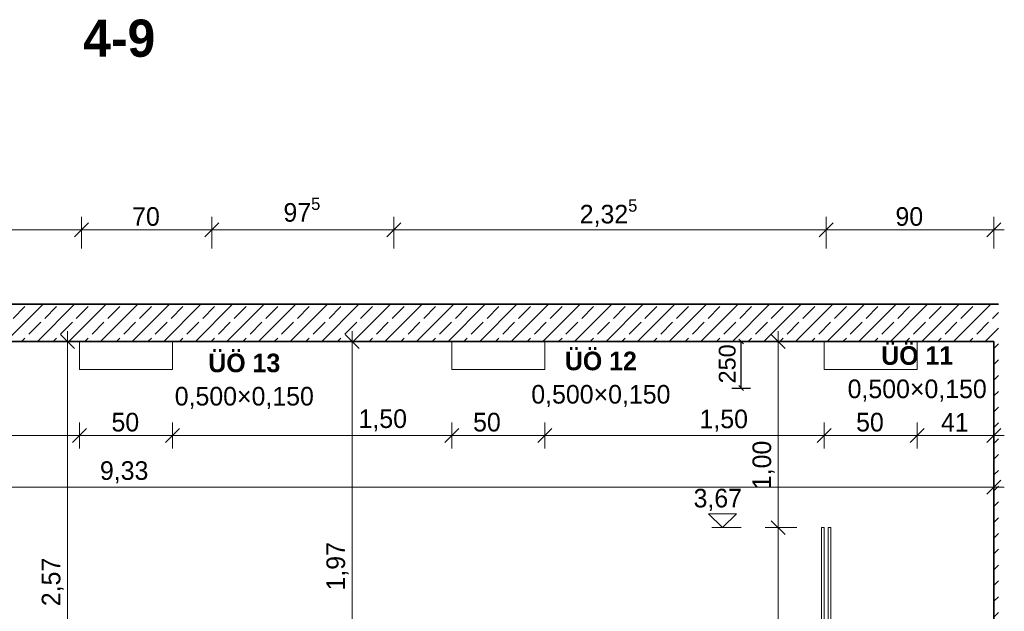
# Model space of a CAD drawing. Extents: x -22247 to 536407, y -187892 to 17509.
# Tile 65 of 75: x 514369 to 519659, y -181755 to -178577. Entities that reach past the tile are written whole.
import ezdxf

# ---------------------------------------------------------------- set-up
doc = ezdxf.new("R2010")
doc.units = 0
doc.header["$LTSCALE"] = 50
doc.layers.get('0').update_dxf_attribs({"lineweight": 25})
for name, color, linetype, lineweight in [('01 Allgemein Beschriftung', 7, 'Continuous', 25), ('01 Bemaßung einbauteile', 7, 'Continuous', 25), ('01AFU Allgemein Bemaßung', 7, 'Continuous', 25), ('20 Dach Stb-Decke', 7, 'Continuous', 25), ('20 Einbauteile - Halfenschienen', 7, 'Continuous', 25), ('20 Fenster Texte', 7, 'Continuous', 25), ('20 Innenwände', 7, 'Continuous', 25), ('H_Mass', 7, 'Continuous', 25)]:
    doc.layers.add(name, color=color, linetype=linetype, lineweight=lineweight)
doc.styles.add('ERSTELLTER_STIL_2', font='GOTHIC.TTF')
doc.styles.add('ERSTELLTER_STIL_3', font='txt')
doc.styles.get("Standard").update_dxf_attribs({"font": 'txt.shx'})
pattern_1 = [(45, (527274.14, -184975.84), (-84.8528, 84.8528), []), (45, (527231.71, -184933.41), (-84.8528, 84.8528), [90, -30])]

# ---------------------------------------------------------------- blocks, each defined once
blk = doc.blocks.new('-D396')
at = {"layer": '01AFU Allgemein Bemaßung', "color": 7, "linetype": 'Continuous', "lineweight": 13, "ltscale": 0.00028561}
for p, q in [((513.2282, -180.7729), (513.1532, -180.8479)), ((513.1907, -180.8807), (513.1907, -180.7401)), ((514.7282, -180.7729), (514.6532, -180.8479)), ((514.6907, -180.8807), (514.6907, -180.7401)), ((513.1907, -180.8104), (514.6907, -180.8104))]:
    blk.add_line(p, q, dxfattribs=at)
at = {"layer": '01AFU Allgemein Bemaßung', "color": 7, "lineweight": 13, "ltscale": 0.00028561, "insert": (514.06, -180.7904), "char_height": 0.1, "attachment_point": 7, "style": 'ERSTELLTER_STIL_2'}
blk.add_mtext('\\A1;{\\pql;\\fCentury Gothic|b0|i0|c0|p0;\\W1.000000;1,50}', dxfattribs=at)
blk = doc.blocks.new('-D397')
at = {"layer": '01AFU Allgemein Bemaßung', "color": 7, "linetype": 'Continuous', "lineweight": 13, "ltscale": 0.00028561}
for p, q in [((514.7282, -180.7729), (514.6532, -180.8479)), ((514.6907, -180.8807), (514.6907, -180.7401)), ((515.2282, -180.7729), (515.1532, -180.8479)), ((515.1907, -180.8807), (515.1907, -180.7401)), ((514.6907, -180.8104), (515.1907, -180.8104))]:
    blk.add_line(p, q, dxfattribs=at)
at = {"layer": '01AFU Allgemein Bemaßung', "color": 7, "lineweight": 13, "ltscale": 0.00028561, "insert": (514.8625, -180.7904), "char_height": 0.1, "attachment_point": 7, "style": 'ERSTELLTER_STIL_2'}
blk.add_mtext('\\A1;{\\pql;\\fCentury Gothic|b0|i0|c0|p0;\\W1.000000;50}', dxfattribs=at)
blk = doc.blocks.new('-D398')
at = {"layer": '01AFU Allgemein Bemaßung', "color": 7, "linetype": 'Continuous', "lineweight": 13, "ltscale": 0.00028561}
for p, q in [((515.2282, -180.7729), (515.1532, -180.8479)), ((515.1907, -180.8807), (515.1907, -180.7401)), ((516.7282, -180.7729), (516.6532, -180.8479)), ((516.6907, -180.8807), (516.6907, -180.7401)), ((515.1907, -180.8104), (516.6907, -180.8104))]:
    blk.add_line(p, q, dxfattribs=at)
at = {"layer": '01AFU Allgemein Bemaßung', "color": 7, "lineweight": 13, "ltscale": 0.00028561, "insert": (516.1897, -180.789), "char_height": 0.1, "attachment_point": 7, "style": 'ERSTELLTER_STIL_2'}
blk.add_mtext('\\A1;{\\pql;\\fCentury Gothic|b0|i0|c0|p0;\\W1.000000;1,50}', dxfattribs=at)
blk = doc.blocks.new('-D399')
at = {"layer": '01AFU Allgemein Bemaßung', "color": 7, "linetype": 'Continuous', "lineweight": 13, "ltscale": 0.00028561}
for p, q in [((516.7282, -180.7729), (516.6532, -180.8479)), ((516.6907, -180.8807), (516.6907, -180.7401)), ((517.2282, -180.7729), (517.1532, -180.8479)), ((517.1907, -180.8807), (517.1907, -180.7401)), ((516.6907, -180.8104), (517.1907, -180.8104))]:
    blk.add_line(p, q, dxfattribs=at)
at = {"layer": '01AFU Allgemein Bemaßung', "color": 7, "lineweight": 13, "ltscale": 0.00028561, "insert": (516.805, -180.7904), "char_height": 0.1, "attachment_point": 7, "style": 'ERSTELLTER_STIL_2'}
blk.add_mtext('\\A1;{\\pql;\\fCentury Gothic|b0|i0|c0|p0;\\W1.000000;50}', dxfattribs=at)
blk = doc.blocks.new('-D400')
at = {"layer": '01AFU Allgemein Bemaßung', "color": 7, "linetype": 'Continuous', "lineweight": 13, "ltscale": 0.00028561}
for p, q in [((517.2282, -180.7729), (517.1532, -180.8479)), ((517.1907, -180.8807), (517.1907, -180.7401))]:
    blk.add_line(p, q, dxfattribs=at)
blk = doc.blocks.new('-D401')
at = {"layer": '01AFU Allgemein Bemaßung', "color": 7, "linetype": 'Continuous', "lineweight": 13, "ltscale": 0.00028561}
for p, q in [((517.2282, -180.7729), (517.1532, -180.8479)), ((517.1907, -180.8807), (517.1907, -180.7401)), ((518.7282, -180.7729), (518.6532, -180.8479)), ((518.6907, -180.8807), (518.6907, -180.7401)), ((517.1907, -180.8104), (518.6907, -180.8104))]:
    blk.add_line(p, q, dxfattribs=at)
at = {"layer": '01AFU Allgemein Bemaßung', "color": 7, "lineweight": 13, "ltscale": 0.00028561, "insert": (518.0214, -180.7904), "char_height": 0.1, "attachment_point": 7, "style": 'ERSTELLTER_STIL_2'}
blk.add_mtext('\\A1;{\\pql;\\fCentury Gothic|b0|i0|c0|p0;\\W1.000000;1,50}', dxfattribs=at)
blk = doc.blocks.new('-D402')
at = {"layer": '01AFU Allgemein Bemaßung', "color": 7, "linetype": 'Continuous', "lineweight": 13, "ltscale": 0.00028561}
for p, q in [((518.7282, -180.7729), (518.6532, -180.8479)), ((518.6907, -180.8807), (518.6907, -180.7401)), ((519.2282, -180.7729), (519.1532, -180.8479)), ((519.1907, -180.8807), (519.1907, -180.7401)), ((518.6907, -180.8104), (519.1907, -180.8104))]:
    blk.add_line(p, q, dxfattribs=at)
at = {"layer": '01AFU Allgemein Bemaßung', "color": 7, "lineweight": 13, "ltscale": 0.00028561, "insert": (518.8625, -180.7904), "char_height": 0.1, "attachment_point": 7, "style": 'ERSTELLTER_STIL_2'}
blk.add_mtext('\\A1;{\\pql;\\fCentury Gothic|b0|i0|c0|p0;\\W1.000000;50}', dxfattribs=at)
blk = doc.blocks.new('-D403')
at = {"layer": '01AFU Allgemein Bemaßung', "color": 7, "linetype": 'Continuous', "lineweight": 13, "ltscale": 0.00028561}
for p, q in [((519.2282, -180.7729), (519.1532, -180.8479)), ((519.1907, -180.8807), (519.1907, -180.7401)), ((519.5649, -180.8479), (519.6399, -180.7729)), ((519.6024, -180.8807), (519.6024, -180.7401)), ((519.1907, -180.8104), (519.6024, -180.8104)), ((519.6024, -180.8104), (519.6586, -180.8104))]:
    blk.add_line(p, q, dxfattribs=at)
at = {"layer": '01AFU Allgemein Bemaßung', "color": 7, "lineweight": 13, "ltscale": 0.00028561, "insert": (519.3183, -180.7904), "char_height": 0.1, "attachment_point": 7, "style": 'ERSTELLTER_STIL_2'}
blk.add_mtext('\\A1;{\\pql;\\fCentury Gothic|b0|i0|c0|p0;\\W1.000000;41}', dxfattribs=at)
blk = doc.blocks.new('-D405')
at = {"layer": '01 Bemaßung einbauteile', "color": 200, "linetype": 'Continuous', "lineweight": 18, "ltscale": 0.00105, "true_color": 0xd600ff}
for p, q in [((512.6486, -179.6683), (512.5736, -179.7433)), ((512.6111, -179.8058), (512.6111, -179.6355)), ((514.7393, -179.6683), (514.6643, -179.7433)), ((514.7018, -179.8058), (514.7018, -179.6355)), ((512.6111, -179.7058), (514.7018, -179.7058))]:
    blk.add_line(p, q, dxfattribs=at)
at = {"layer": '01 Bemaßung einbauteile', "color": 200, "lineweight": 18, "ltscale": 0.00105, "true_color": 0xd600ff, "insert": (513.5196, -179.6858), "char_height": 0.1, "attachment_point": 7, "style": 'ERSTELLTER_STIL_2'}
blk.add_mtext('\\A1;{\\pql;\\fCentury Gothic|b0|i0|c0|p0;\\W1.000000;2,09}', dxfattribs=at)
blk = doc.blocks.new('-D406')
at = {"layer": '01 Bemaßung einbauteile', "color": 200, "linetype": 'Continuous', "lineweight": 18, "ltscale": 0.00105, "true_color": 0xd600ff}
for p, q in [((514.7393, -179.6683), (514.6643, -179.7433)), ((514.7018, -179.8058), (514.7018, -179.6355)), ((515.4393, -179.6683), (515.3643, -179.7433)), ((515.4018, -179.8058), (515.4018, -179.6355)), ((514.7018, -179.7058), (515.4018, -179.7058))]:
    blk.add_line(p, q, dxfattribs=at)
at = {"layer": '01 Bemaßung einbauteile', "color": 200, "lineweight": 18, "ltscale": 0.00105, "true_color": 0xd600ff, "insert": (514.9735, -179.6858), "char_height": 0.1, "attachment_point": 7, "style": 'ERSTELLTER_STIL_2'}
blk.add_mtext('\\A1;{\\pql;\\fCentury Gothic|b0|i0|c0|p0;\\W1.000000;70}', dxfattribs=at)
blk = doc.blocks.new('-D407')
at = {"layer": '01 Bemaßung einbauteile', "color": 200, "linetype": 'Continuous', "lineweight": 18, "ltscale": 0.00105, "true_color": 0xd600ff}
for p, q in [((515.4393, -179.6683), (515.3643, -179.7433)), ((515.4018, -179.8058), (515.4018, -179.6355)), ((516.4164, -179.6683), (516.3414, -179.7433)), ((516.3789, -179.8058), (516.3789, -179.6355)), ((515.4018, -179.7058), (516.3789, -179.7058))]:
    blk.add_line(p, q, dxfattribs=at)
at = {"layer": '01 Bemaßung einbauteile', "color": 200, "lineweight": 18, "ltscale": 0.00105, "true_color": 0xd600ff, "insert": (515.7863, -179.6917), "char_height": 0.1, "attachment_point": 7, "style": 'ERSTELLTER_STIL_2'}
blk.add_mtext('\\A1;{\\pql;\\fCentury Gothic|b0|i0|c0|p0;\\W1.000000;97\\fCentury Gothic|b0|i0|c0|p0;\\W1.000000;\\A1{\\H.66x;\\S5^  ;}}', dxfattribs=at)
blk = doc.blocks.new('-D408')
at = {"layer": '01 Bemaßung einbauteile', "color": 200, "linetype": 'Continuous', "lineweight": 18, "ltscale": 0.00105, "true_color": 0xd600ff}
for p, q in [((516.4164, -179.6683), (516.3414, -179.7433)), ((516.3789, -179.8058), (516.3789, -179.6355)), ((518.7395, -179.6683), (518.6645, -179.7433)), ((518.702, -179.8058), (518.702, -179.6355)), ((516.3789, -179.7058), (518.702, -179.7058))]:
    blk.add_line(p, q, dxfattribs=at)
at = {"layer": '01 Bemaßung einbauteile', "color": 200, "lineweight": 18, "ltscale": 0.00105, "true_color": 0xd600ff, "insert": (517.3777, -179.701), "char_height": 0.1, "attachment_point": 7, "style": 'ERSTELLTER_STIL_2'}
blk.add_mtext('\\A1;{\\pql;\\fCentury Gothic|b0|i0|c0|p0;\\W1.000000;2,32\\fCentury Gothic|b0|i0|c0|p0;\\W1.000000;\\A1{\\H.66x;\\S5^  ;}}', dxfattribs=at)
blk = doc.blocks.new('-D409')
at = {"layer": '01 Bemaßung einbauteile', "color": 200, "linetype": 'Continuous', "lineweight": 18, "ltscale": 0.00105, "true_color": 0xd600ff}
for p, q in [((518.7395, -179.6683), (518.6645, -179.7433)), ((518.702, -179.8058), (518.702, -179.6355)), ((519.5649, -179.7433), (519.6399, -179.6683)), ((519.6024, -179.8058), (519.6024, -179.6355)), ((518.702, -179.7058), (519.6024, -179.7058)), ((519.6024, -179.7058), (519.6586, -179.7058))]:
    blk.add_line(p, q, dxfattribs=at)
at = {"layer": '01 Bemaßung einbauteile', "color": 200, "lineweight": 18, "ltscale": 0.00105, "true_color": 0xd600ff, "insert": (519.0739, -179.6858), "char_height": 0.1, "attachment_point": 7, "style": 'ERSTELLTER_STIL_2'}
blk.add_mtext('\\A1;{\\pql;\\fCentury Gothic|b0|i0|c0|p0;\\W1.000000;90}', dxfattribs=at)
blk = doc.blocks.new('-D410')
at = {"layer": '01AFU Allgemein Bemaßung', "color": 7, "linetype": 'Continuous', "lineweight": 13, "ltscale": 0.00028561}
for p, q in [((519.6024, -181.1581), (519.6024, -180.9878)), ((510.2725, -181.0878), (519.6024, -181.0878)), ((519.5649, -181.1253), (519.6399, -181.0503)), ((519.6024, -181.0878), (519.6586, -181.0878))]:
    blk.add_line(p, q, dxfattribs=at)
at = {"layer": '01AFU Allgemein Bemaßung', "color": 7, "lineweight": 13, "ltscale": 0.00028561, "insert": (514.8005, -181.0678), "char_height": 0.1, "attachment_point": 7, "style": 'ERSTELLTER_STIL_2'}
blk.add_mtext('\\A1;{\\pql;\\fCentury Gothic|b0|i0|c0|p0;\\W1.000000;9,33}', dxfattribs=at)
blk = doc.blocks.new('-D413')
at = {"layer": '01AFU Allgemein Bemaßung', "color": 7, "linetype": 'Continuous', "lineweight": 13, "ltscale": 0.00028561}
for p, q in [((514.6264, -180.3058), (514.6264, -180.2496)), ((514.6967, -180.3058), (514.5561, -180.3058)), ((514.6639, -180.3433), (514.5889, -180.2683)), ((514.6264, -182.8758), (514.6264, -180.3058)), ((514.5889, -182.8383), (514.6639, -182.9133)), ((514.6967, -182.8758), (514.5561, -182.8758))]:
    blk.add_line(p, q, dxfattribs=at)
at = {"layer": '01AFU Allgemein Bemaßung', "color": 7, "lineweight": 13, "ltscale": 0.00028561, "insert": (514.6064, -181.7277), "char_height": 0.1, "attachment_point": 7, "rotation": 90, "style": 'ERSTELLTER_STIL_2'}
blk.add_mtext('\\A1;{\\pql;\\fCentury Gothic|b0|i0|c0|p0;\\W1.000000;2,57}', dxfattribs=at)
blk = doc.blocks.new('-D419')
at = {"layer": '01 Bemaßung einbauteile', "color": 200, "linetype": 'Continuous', "lineweight": 18, "ltscale": 0.00105, "true_color": 0xd600ff}
for p, q in [((516.1558, -180.3058), (516.1558, -180.2496)), ((516.2261, -180.3058), (516.0558, -180.3058)), ((516.1933, -180.3433), (516.1183, -180.2683)), ((516.1558, -182.2758), (516.1558, -180.3058)), ((516.1183, -182.2383), (516.1933, -182.3133)), ((516.2558, -182.2758), (516.0855, -182.2758))]:
    blk.add_line(p, q, dxfattribs=at)
at = {"layer": '01 Bemaßung einbauteile', "color": 200, "lineweight": 18, "ltscale": 0.00105, "true_color": 0xd600ff, "insert": (516.1358, -181.6436), "char_height": 0.1, "attachment_point": 7, "rotation": 90, "style": 'ERSTELLTER_STIL_2'}
blk.add_mtext('\\A1;{\\pql;\\fCentury Gothic|b0|i0|c0|p0;\\W1.000000;1,97}', dxfattribs=at)
blk = doc.blocks.new('-D421')
at = {"layer": '01 Bemaßung einbauteile', "color": 200, "linetype": 'Continuous', "lineweight": 18, "ltscale": 0.00105, "true_color": 0xd600ff}
for p, q in [((518.5445, -181.3058), (518.3742, -181.3058)), ((518.407, -181.2683), (518.482, -181.3433)), ((518.4445, -183.3058), (518.4445, -181.3058)), ((518.407, -183.2683), (518.482, -183.3433)), ((518.5445, -183.3058), (518.3742, -183.3058))]:
    blk.add_line(p, q, dxfattribs=at)
at = {"layer": '01 Bemaßung einbauteile', "color": 200, "lineweight": 18, "ltscale": 0.00105, "true_color": 0xd600ff, "insert": (518.4245, -182.239), "char_height": 0.1, "attachment_point": 7, "rotation": 90, "style": 'ERSTELLTER_STIL_2'}
blk.add_mtext('\\A1;{\\pql;\\fCentury Gothic|b0|i0|c0|p0;\\W1.000000;2,00}', dxfattribs=at)
blk = doc.blocks.new('-D422')
at = {"layer": '01 Bemaßung einbauteile', "color": 200, "linetype": 'Continuous', "lineweight": 18, "ltscale": 0.00105, "true_color": 0xd600ff}
for p, q in [((518.4445, -180.3058), (518.4445, -180.2496)), ((518.5148, -180.3058), (518.3445, -180.3058)), ((518.482, -180.3433), (518.407, -180.2683)), ((518.4445, -181.3058), (518.4445, -180.3058)), ((518.5445, -181.3058), (518.3742, -181.3058)), ((518.407, -181.2683), (518.482, -181.3433))]:
    blk.add_line(p, q, dxfattribs=at)
at = {"layer": '01 Bemaßung einbauteile', "color": 200, "lineweight": 18, "ltscale": 0.00105, "true_color": 0xd600ff, "insert": (518.4245, -181.099), "char_height": 0.1, "attachment_point": 7, "rotation": 90, "style": 'ERSTELLTER_STIL_2'}
blk.add_mtext('\\A1;{\\pql;\\fCentury Gothic|b0|i0|c0|p0;\\W1.000000;1,00}', dxfattribs=at)
blk = doc.blocks.new('Maß_A06WTXE01A', base_point=(518125, -180569.1))
at = {"ltscale": 0.003906}
for p, q in [((518195, -180305.8), (518295, -180305.8)), ((518258.3, -180319.1), (518231.7, -180292.6)), ((518245, -180555.8), (518245, -180305.8)), ((518195, -180555.8), (518295, -180555.8)), ((518258.3, -180569.1), (518231.7, -180542.6))]:
    blk.add_line(p, q, dxfattribs=at)
at = {"ltscale": 0.003906, "insert": (518125, -180531), "char_height": 90, "attachment_point": 1, "rotation": 90}
blk.add_mtext('{\\fArial;250}', dxfattribs=at)

msp = doc.modelspace()

# ---------------------------------------------------------------- hatches: boundary and pattern name
at = {"layer": '20 Dach Stb-Decke', "linetype": 'Continuous', "lineweight": 13, "ltscale": 0.00028561, "true_color": 0x000100}
h = msp.add_hatch(dxfattribs=at)
h.set_pattern_fill('Beton_Stahlbeton_0012', color=98, scale=1000, style=0, pattern_type=2)
h.set_pattern_definition(pattern_1)
h.paths.add_polyline_path([(510248.7, -180305.8), (519627.2, -180305.8), (519627.2, -180105.8), (510248.7, -180105.8)])
at = {"layer": '20 Innenwände', "linetype": 'Continuous', "lineweight": 13, "ltscale": 0.00028561, "true_color": 0x000100}
h = msp.add_hatch(dxfattribs=at)
h.set_pattern_fill('Beton_Stahlbeton_0012', color=98, scale=1000, style=0, pattern_type=2)
h.set_pattern_definition(pattern_1)
h.paths.add_polyline_path([(519602.4, -180305.8), (519602.4, -185125.8), (519627.2, -185125.8), (519627.2, -180305.8)])

# ---------------------------------------------------------------- linework, layer by layer
at = {"layer": '01 Bemaßung einbauteile', "color": 200, "linetype": 'Continuous', "lineweight": 18, "ltscale": 0.00105, "true_color": 0xd600ff}
for p, q in [((518144.6, -181305.8), (518069.6, -181230.8)), ((518069.6, -181230.8), (518219.6, -181230.8)), ((518219.6, -181230.8), (518144.6, -181305.8)), ((518144.6, -181305.8), (518088.3, -181305.8)), ((518144.6, -181305.8), (518244.6, -181305.8))]:
    msp.add_line(p, q, dxfattribs=at)
at = {"layer": '20 Dach Stb-Decke', "color": 7, "linetype": 'Continuous', "lineweight": 35, "ltscale": 0.015006}
for p, q in [((519627.2, -180105.8), (510272.5, -180105.8)), ((519602.4, -180305.8), (510272.5, -180305.8))]:
    msp.add_line(p, q, dxfattribs=at)
at = {"layer": '20 Einbauteile - Halfenschienen', "color": 200, "linetype": 'Continuous', "lineweight": 18, "ltscale": 0.00105, "true_color": 0xd600ff}
for p, q in [((518677.5, -181305.8), (518690.7, -181305.8)), ((518677.5, -183305.8), (518677.5, -181305.8)), ((518690.7, -183305.8), (518690.7, -181305.8)), ((518713.2, -181305.8), (518726.5, -181305.8)), ((518713.2, -183305.8), (518713.2, -181305.8)), ((518726.5, -183305.8), (518726.5, -181305.8))]:
    msp.add_line(p, q, dxfattribs=at)
at = {"layer": '20 Innenwände', "color": 7, "linetype": 'Continuous', "lineweight": 18, "ltscale": 0.00105}
for p, q in [((514690.7, -180455.8), (514690.7, -180305.8)), ((515190.7, -180305.8), (515190.7, -180455.8)), ((516690.7, -180455.8), (516690.7, -180305.8)), ((517190.7, -180305.8), (517190.7, -180455.8)), ((518690.7, -180455.8), (518690.7, -180305.8)), ((519190.7, -180305.8), (519190.7, -180455.8)), ((515190.7, -180455.8), (514690.7, -180455.8)), ((517190.7, -180455.8), (516690.7, -180455.8)), ((519190.7, -180455.8), (518690.7, -180455.8))]:
    msp.add_line(p, q, dxfattribs=at)
at = {"layer": '20 Innenwände', "color": 7, "linetype": 'Continuous', "lineweight": 35, "ltscale": 0.015006}
msp.add_line((519602.4, -180305.8), (519602.4, -185125.8), dxfattribs=at)

# ---------------------------------------------------------------- block references
at = {"layer": '01 Bemaßung einbauteile', "color": 200, "linetype": 'Continuous', "lineweight": 18, "ltscale": 0.00105, "true_color": 0xd600ff, "xscale": 1000, "yscale": 1000, "zscale": 1000}
for name in ['-D407', '-D408', '-D405', '-D406', '-D409', '-D419', '-D422', '-D421']:
    msp.add_blockref(name, (0, 0), dxfattribs=at)
at = {"layer": '01AFU Allgemein Bemaßung', "color": 7, "linetype": 'Continuous', "lineweight": 13, "ltscale": 0.00028561, "xscale": 1000, "yscale": 1000, "zscale": 1000}
for name in ['-D413', '-D396', '-D397', '-D398', '-D399', '-D401', '-D402', '-D403', '-D400', '-D410']:
    msp.add_blockref(name, (0, 0), dxfattribs=at)
at = {"layer": 'H_Mass', "ltscale": 0.003906}
msp.add_blockref('Maß_A06WTXE01A', (518125, -180569.1), dxfattribs=at)

# ---------------------------------------------------------------- texts
at = {"layer": '01 Allgemein Beschriftung', "color": 1, "linetype": 'Continuous', "lineweight": 18, "ltscale": 0.00105, "true_color": 0xf50000, "insert": (514711.1, -178678), "char_height": 200, "attachment_point": 4, "style": 'ERSTELLTER_STIL_3'}
msp.add_mtext('\\A1;{\\fCentury Gothic|b1|i0|c0|p0;\\W1;4-\\fCentury Gothic|b1|i0|c0|p0;\\W1;9}', dxfattribs=at)
at = {"layer": '01 Bemaßung einbauteile', "color": 200, "lineweight": 18, "ltscale": 0.00105, "true_color": 0xd600ff, "insert": (517989.4, -181215.8), "char_height": 100, "attachment_point": 7, "style": 'ERSTELLTER_STIL_2'}
msp.add_mtext('\\A1;{\\fCentury Gothic|b0|i0|c0|p0;\\W1;3,67}', dxfattribs=at)
at = {"layer": '20 Fenster Texte', "color": 7, "linetype": 'Continuous', "lineweight": 13, "ltscale": 0.00028561, "char_height": 100, "attachment_point": 8, "line_spacing_factor": 1.073723, "style": 'ERSTELLTER_STIL_3'}
for s, insert in [('\\A1;{\\fCentury Gothic|b1|i0|c0|p0;\\W1;ÜÖ 12\\P\\fCentury Gothic|b0|i0|c0|p0;\\W1;0,500×0,150}', (517491.4, -180658)), ('\\A1;{\\fCentury Gothic|b1|i0|c0|p0;\\W1;ÜÖ 11\\P\\fCentury Gothic|b0|i0|c0|p0;\\W1;0,500×0,150}', (519190.7, -180628.8)), ('\\A1;{\\fCentury Gothic|b1|i0|c0|p0;\\W1;ÜÖ 13\\P\\fCentury Gothic|b0|i0|c0|p0;\\W1;0,500×0,150}', (515575.9, -180668.4))]:
    msp.add_mtext(s, dxfattribs=dict(at, insert=insert))

doc.saveas('drawing.dxf')
